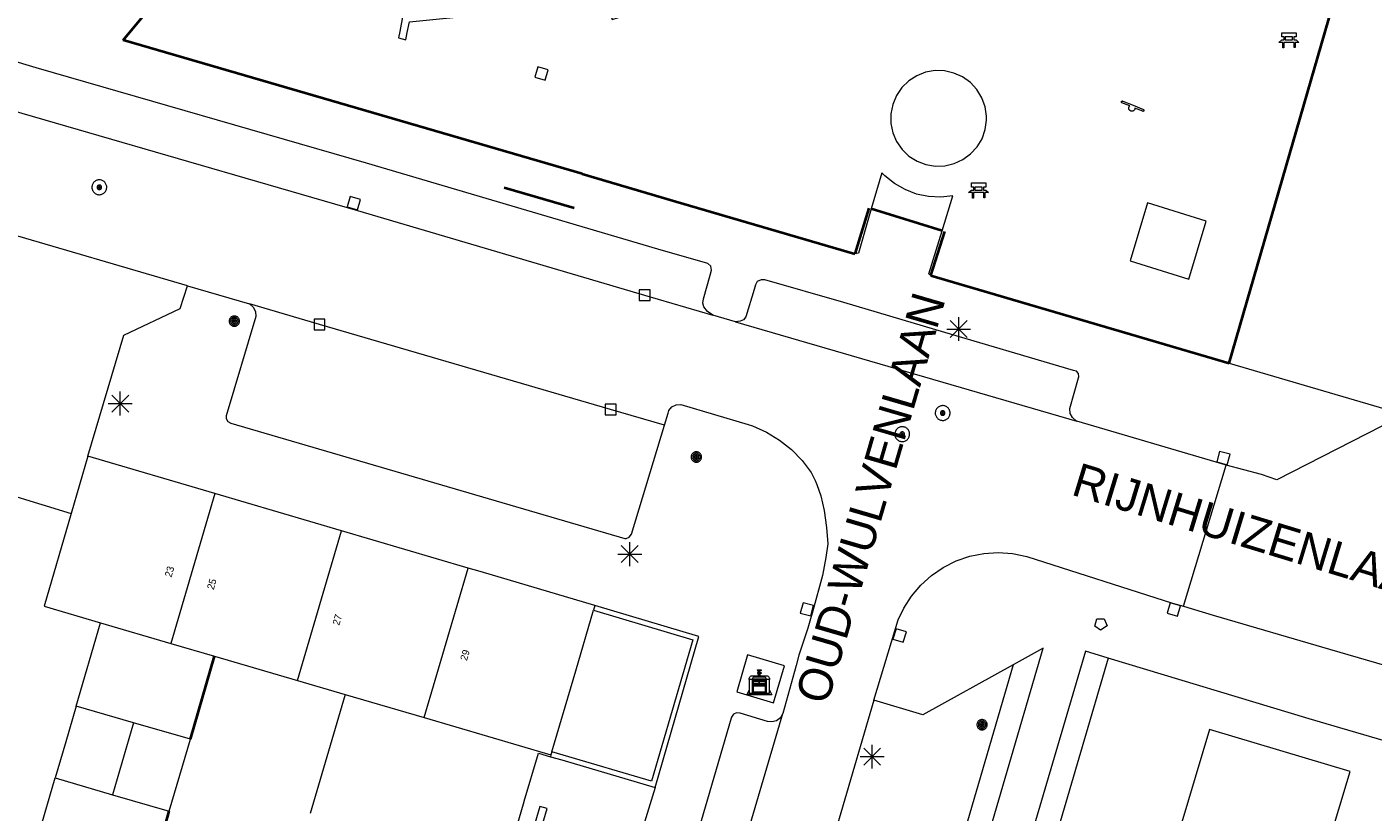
# Model space of a CAD drawing. Header units: metres. Extents: x 135779 to 137489, y 452643 to 455118.
# Tile 188 of 256: x 136831 to 136888, y 453329 to 453362. Entities that reach past the tile are written whole.
import ezdxf
from ezdxf.enums import TextEntityAlignment as Align

# ---------------------------------------------------------------- set-up
doc = ezdxf.new("R2010")
doc.units = ezdxf.units.M
doc.linetypes.add('DGN_Style_4', pattern=[89.853097, 44.898487, -22.449243, 0.056123, -22.449243])
for name, color, linetype, lineweight in [('KTop_BAK_Afval apart plaats', 96, 'Continuous', 13), ('KTop_BTD_Groenvoorziening', 62, 'Continuous', 13), ('KTop_NAR_Huisnummer (t)', 7, 'Continuous', 13), ('KTop_ORL_Weg_Straatnaam (t)', 7, 'Continuous', 13), ('KTop_OTD_Onverhard', 15, 'Continuous', 13), ('KTop_OTD_Onverhard_zand', 15, 'Continuous', 13), ('KTop_OTD_Open verharding', 15, 'Continuous', 13), ('KTop_PAL_Lichtmast', 40, 'Continuous', 13), ('KTop_PND_Grondvlaksituatie van BAG-pand [tachy]', 1, 'Continuous', 13), ('KTop_PND_Pandscheiding', 40, 'Continuous', 13), ('KTop_PUT_Brandkraan of -put', 1, 'Continuous', 13), ('KTop_PUT_Inspectie- of rioolput', 15, 'Continuous', 13), ('KTop_PUT_Kolk', 15, 'Continuous', 13), ('KTop_SHD_Hek (l)', 15, 'DGN_Style_4', 40), ('KTop_SHD_Muur', 15, 'Continuous', 13), ('KTop_STM_Bank', 40, 'Continuous', 13), ('KTop_STM_Speelvoorziening', 40, 'Continuous', 13), ('KTop_VGO_Boom', 92, 'Continuous', 13), ('KTop_WGD_Rijbaan_Lokale weg', 251, 'Continuous', 13), ('KTop_WGD_Rijbaan_Lokale weg_verkeersdrempel', 40, 'Continuous', 13), ('KTop_WGD_Voetpad', 251, 'Continuous', 13)]:
    doc.layers.add(name, color=color, linetype=linetype, lineweight=lineweight)
doc.styles.add('Style-ROVU', font='ROVU.shx')

# ---------------------------------------------------------------- blocks, each defined once
blk = doc.blocks.new('BAK_Afval_apart_plaats')
at = {"layer": 'KTop_BAK_Afval apart plaats'}
for p, q in [((-0.43, 0.141), (-0.425, 0.168)), ((-0.43, 0.118), (-0.43, 0.141)), ((-0.29, 0.118), (-0.43, 0.118)), ((-0.43, 0.118), (-0.43, -0.457)), ((-0.29, 0.118), (-0.43, 0.118)), ((-0.425, 0.168), (-0.416, 0.193)), ((-0.416, 0.193), (-0.403, 0.215)), ((-0.403, 0.215), (-0.384, 0.24)), ((-0.384, 0.24), (-0.364, 0.258)), ((-0.364, 0.258), (-0.342, 0.272)), ((-0.342, 0.272), (0, 0.272)), ((-0.282, 0.167), (-0.29, 0.146)), ((-0.282, 0.167), (-0.29, 0.146)), ((-0.29, 0.146), (-0.29, 0.118)), ((-0.29, 0.146), (-0.29, 0.118)), ((-0.29, -0.429), (-0.29, 0.118)), ((-0.29, 0.118), (-0.29, -0.429)), ((-0.273, 0.186), (-0.282, 0.167)), ((-0.273, 0.186), (-0.282, 0.167)), ((-0.248, 0.217), (-0.273, 0.186)), ((-0.248, 0.217), (-0.273, 0.186)), ((0.248, 0.217), (-0.248, 0.217)), ((0.248, 0.217), (-0.248, 0.217)), ((-0.242, 0.081), (-0.242, 0.153)), ((-0.242, 0.153), (0.242, 0.153)), ((0.242, 0.081), (-0.242, 0.081)), ((-0.242, 0.034), (-0.242, 0.081)), ((-0.242, 0.081), (0.242, 0.081)), ((-0.242, -0.059), (-0.242, 0.034)), ((-0.242, 0.034), (0.242, 0.034)), ((0.242, 0.034), (-0.242, 0.034)), ((-0.073, 0.513), (-0.072, 0.515)), ((-0.073, 0.513), (-0.073, 0.49)), ((-0.072, 0.511), (-0.073, 0.513)), ((-0.072, 0.511), (-0.073, 0.513)), ((-0.073, 0.49), (-0.072, 0.488)), ((-0.073, 0.399), (-0.073, 0.376)), ((-0.072, 0.397), (-0.073, 0.399)), ((-0.073, 0.376), (-0.072, 0.374)), ((-0.072, 0.515), (-0.071, 0.516)), ((-0.07, 0.51), (-0.072, 0.511)), ((-0.07, 0.51), (-0.072, 0.511)), ((-0.072, 0.488), (-0.07, 0.486)), ((-0.07, 0.396), (-0.072, 0.397)), ((-0.072, 0.374), (-0.07, 0.373)), ((-0.071, 0.516), (-0.07, 0.517)), ((-0.07, 0.517), (-0.067, 0.519)), ((-0.069, 0.509), (-0.07, 0.51)), ((-0.069, 0.509), (-0.07, 0.51)), ((-0.07, 0.486), (-0.069, 0.485)), ((-0.069, 0.395), (-0.07, 0.396)), ((-0.07, 0.373), (-0.069, 0.371)), ((-0.066, 0.507), (-0.069, 0.509)), ((-0.066, 0.507), (-0.069, 0.509)), ((-0.069, 0.485), (-0.066, 0.484)), ((-0.066, 0.394), (-0.069, 0.395)), ((-0.069, 0.371), (-0.066, 0.37)), ((-0.067, 0.519), (-0.065, 0.52)), ((-0.063, 0.506), (-0.066, 0.507)), ((-0.063, 0.506), (-0.066, 0.507)), ((-0.066, 0.484), (-0.063, 0.483)), ((-0.063, 0.392), (-0.066, 0.394)), ((-0.066, 0.37), (-0.063, 0.369)), ((-0.065, 0.52), (-0.061, 0.521)), ((-0.059, 0.505), (-0.063, 0.506)), ((-0.059, 0.505), (-0.063, 0.506)), ((-0.063, 0.483), (-0.059, 0.482)), ((-0.059, 0.391), (-0.063, 0.392)), ((-0.063, 0.369), (-0.059, 0.368)), ((-0.061, 0.521), (-0.055, 0.523)), ((-0.054, 0.504), (-0.059, 0.505)), ((-0.054, 0.504), (-0.059, 0.505)), ((-0.059, 0.482), (-0.054, 0.481)), ((-0.054, 0.39), (-0.059, 0.391)), ((-0.059, 0.368), (-0.054, 0.367)), ((-0.055, 0.523), (-0.049, 0.524)), ((-0.048, 0.503), (-0.054, 0.504)), ((-0.048, 0.503), (-0.054, 0.504)), ((-0.054, 0.481), (-0.048, 0.48)), ((-0.048, 0.389), (-0.054, 0.39)), ((-0.054, 0.367), (-0.048, 0.366)), ((-0.049, 0.524), (-0.043, 0.525)), ((-0.043, 0.502), (-0.048, 0.503)), ((-0.043, 0.502), (-0.048, 0.503)), ((-0.048, 0.48), (-0.043, 0.479)), ((-0.043, 0.388), (-0.048, 0.389)), ((-0.048, 0.366), (-0.043, 0.365)), ((-0.043, 0.525), (-0.035, 0.526)), ((-0.036, 0.501), (-0.043, 0.502)), ((-0.036, 0.501), (-0.043, 0.502)), ((-0.043, 0.479), (-0.036, 0.478)), ((-0.036, 0.388), (-0.043, 0.388)), ((-0.043, 0.365), (-0.036, 0.364)), ((-0.03, 0.501), (-0.036, 0.501)), ((-0.03, 0.501), (-0.036, 0.501)), ((-0.036, 0.478), (-0.03, 0.478)), ((-0.03, 0.387), (-0.036, 0.388)), ((-0.036, 0.364), (-0.03, 0.364)), ((-0.035, 0.526), (-0.029, 0.527)), ((-0.021, 0.5), (-0.03, 0.501)), ((-0.021, 0.5), (-0.03, 0.501)), ((-0.03, 0.478), (-0.028, 0.478)), ((-0.021, 0.387), (-0.03, 0.387)), ((-0.03, 0.364), (-0.028, 0.364)), ((-0.029, 0.527), (-0.023, 0.527)), ((-0.028, 0.478), (-0.021, 0.477)), ((-0.028, 0.468), (-0.028, 0.478)), ((-0.028, 0.478), (-0.021, 0.477)), ((-0.028, 0.4), (-0.028, 0.468)), ((-0.028, 0.468), (-0.021, 0.468)), ((-0.021, 0.468), (-0.028, 0.468)), ((-0.021, 0.4), (-0.028, 0.4)), ((-0.028, 0.364), (-0.021, 0.363)), ((-0.028, 0.355), (-0.028, 0.364)), ((-0.028, 0.364), (-0.021, 0.363)), ((-0.028, 0.272), (-0.028, 0.355)), ((-0.028, 0.355), (-0.021, 0.354)), ((-0.021, 0.354), (-0.028, 0.355)), ((0.028, 0.272), (-0.028, 0.272)), ((-0.023, 0.527), (-0.013, 0.528)), ((-0.014, 0.5), (-0.021, 0.5)), ((-0.014, 0.5), (-0.021, 0.5)), ((-0.021, 0.477), (-0.014, 0.477)), ((-0.021, 0.477), (-0.014, 0.477)), ((-0.021, 0.468), (-0.014, 0.468)), ((-0.014, 0.468), (-0.021, 0.468)), ((-0.014, 0.399), (-0.021, 0.4)), ((-0.014, 0.386), (-0.021, 0.387)), ((-0.021, 0.363), (-0.014, 0.363)), ((-0.021, 0.363), (-0.014, 0.363)), ((-0.021, 0.354), (-0.014, 0.354)), ((-0.014, 0.354), (-0.021, 0.354)), ((0, 0.5), (-0.014, 0.5)), ((0, 0.5), (-0.014, 0.5)), ((-0.014, 0.477), (0, 0.477)), ((-0.014, 0.477), (0, 0.477)), ((-0.014, 0.468), (0, 0.468)), ((0, 0.468), (-0.014, 0.468)), ((0, 0.399), (-0.014, 0.399)), ((0, 0.386), (-0.014, 0.386)), ((-0.014, 0.363), (0, 0.363)), ((-0.014, 0.363), (0, 0.363)), ((-0.014, 0.354), (0, 0.354)), ((0, 0.354), (-0.014, 0.354)), ((-0.013, 0.528), (-0.005, 0.528)), ((-0.005, 0.528), (0, 0.528)), ((0, 0.528), (0.005, 0.528)), ((0, 0.5), (0, 0.477)), ((0, 0.477), (0, 0.5)), ((0, 0.477), (0, 0.5)), ((0, 0.5), (0.014, 0.5)), ((0.014, 0.5), (0, 0.5)), ((0.014, 0.477), (0, 0.477)), ((0, 0.477), (0.014, 0.477)), ((0.014, 0.468), (0, 0.468)), ((0, 0.468), (0, 0.399)), ((0, 0.468), (0, 0.399)), ((0.014, 0.468), (0, 0.468)), ((0, 0.399), (0.014, 0.399)), ((0, 0.363), (0, 0.386)), ((0, 0.363), (0, 0.386)), ((0, 0.386), (0.014, 0.386)), ((0.014, 0.363), (0, 0.363)), ((0, 0.363), (0.014, 0.363)), ((0, 0.354), (0.014, 0.354)), ((0, 0.272), (0, 0.354)), ((0, 0.354), (0, 0.272)), ((0.014, 0.354), (0, 0.354)), ((0, 0.272), (0.342, 0.272)), ((0.028, 0.272), (0, 0.272)), ((0, 0.272), (0.028, 0.272)), ((0.005, 0.528), (0.013, 0.528)), ((0.013, 0.528), (0.023, 0.527)), ((0.014, 0.5), (0.021, 0.5)), ((0.021, 0.5), (0.014, 0.5)), ((0.021, 0.477), (0.014, 0.477)), ((0.014, 0.477), (0.021, 0.477)), ((0.021, 0.468), (0.014, 0.468)), ((0.021, 0.468), (0.014, 0.468)), ((0.014, 0.399), (0.021, 0.4)), ((0.014, 0.386), (0.021, 0.387)), ((0.021, 0.363), (0.014, 0.363)), ((0.014, 0.363), (0.021, 0.363)), ((0.014, 0.354), (0.021, 0.354)), ((0.021, 0.354), (0.014, 0.354)), ((0.021, 0.5), (0.03, 0.501)), ((0.03, 0.501), (0.021, 0.5)), ((0.028, 0.478), (0.021, 0.477)), ((0.021, 0.477), (0.028, 0.478)), ((0.021, 0.468), (0.028, 0.468)), ((0.028, 0.468), (0.021, 0.468)), ((0.028, 0.468), (0.021, 0.468)), ((0.021, 0.4), (0.028, 0.4)), ((0.021, 0.387), (0.03, 0.387)), ((0.028, 0.364), (0.021, 0.363)), ((0.021, 0.363), (0.028, 0.364)), ((0.021, 0.354), (0.028, 0.355)), ((0.028, 0.355), (0.021, 0.354)), ((0.023, 0.527), (0.029, 0.527)), ((0.03, 0.478), (0.028, 0.478)), ((0.028, 0.478), (0.028, 0.468)), ((0.028, 0.4), (0.028, 0.468)), ((0.03, 0.364), (0.028, 0.364)), ((0.028, 0.364), (0.028, 0.355)), ((0.028, 0.355), (0.028, 0.272)), ((0.029, 0.527), (0.035, 0.526)), ((0.03, 0.501), (0.036, 0.501)), ((0.036, 0.501), (0.03, 0.501)), ((0.036, 0.478), (0.03, 0.478)), ((0.03, 0.387), (0.036, 0.388)), ((0.036, 0.364), (0.03, 0.364)), ((0.035, 0.526), (0.043, 0.525)), ((0.036, 0.501), (0.043, 0.502)), ((0.043, 0.502), (0.036, 0.501)), ((0.043, 0.479), (0.036, 0.478)), ((0.036, 0.388), (0.043, 0.388)), ((0.043, 0.365), (0.036, 0.364)), ((0.043, 0.525), (0.049, 0.524)), ((0.043, 0.502), (0.048, 0.503)), ((0.048, 0.503), (0.043, 0.502)), ((0.048, 0.48), (0.043, 0.479)), ((0.043, 0.388), (0.048, 0.389)), ((0.048, 0.366), (0.043, 0.365)), ((0.048, 0.503), (0.054, 0.504)), ((0.054, 0.504), (0.048, 0.503)), ((0.054, 0.481), (0.048, 0.48)), ((0.048, 0.389), (0.054, 0.39)), ((0.054, 0.367), (0.048, 0.366)), ((0.049, 0.524), (0.055, 0.523)), ((0.054, 0.504), (0.059, 0.505)), ((0.059, 0.505), (0.054, 0.504)), ((0.059, 0.482), (0.054, 0.481)), ((0.054, 0.39), (0.059, 0.391)), ((0.059, 0.368), (0.054, 0.367)), ((0.055, 0.523), (0.061, 0.521)), ((0.059, 0.505), (0.063, 0.506)), ((0.063, 0.506), (0.059, 0.505)), ((0.063, 0.483), (0.059, 0.482)), ((0.059, 0.391), (0.063, 0.392)), ((0.063, 0.369), (0.059, 0.368)), ((0.061, 0.521), (0.065, 0.52)), ((0.063, 0.506), (0.066, 0.507)), ((0.066, 0.507), (0.063, 0.506)), ((0.066, 0.484), (0.063, 0.483)), ((0.063, 0.392), (0.066, 0.394)), ((0.066, 0.37), (0.063, 0.369)), ((0.065, 0.52), (0.067, 0.519)), ((0.066, 0.507), (0.069, 0.509)), ((0.069, 0.509), (0.066, 0.507)), ((0.069, 0.485), (0.066, 0.484)), ((0.066, 0.394), (0.069, 0.395)), ((0.069, 0.371), (0.066, 0.37)), ((0.067, 0.519), (0.07, 0.517)), ((0.069, 0.509), (0.07, 0.51)), ((0.07, 0.51), (0.069, 0.509)), ((0.07, 0.486), (0.069, 0.485)), ((0.069, 0.395), (0.07, 0.396)), ((0.07, 0.373), (0.069, 0.371)), ((0.07, 0.517), (0.071, 0.516)), ((0.07, 0.51), (0.072, 0.511)), ((0.072, 0.511), (0.07, 0.51)), ((0.072, 0.488), (0.07, 0.486)), ((0.07, 0.396), (0.072, 0.397)), ((0.072, 0.374), (0.07, 0.373)), ((0.071, 0.516), (0.072, 0.515)), ((0.072, 0.515), (0.073, 0.513)), ((0.072, 0.511), (0.073, 0.513)), ((0.073, 0.513), (0.072, 0.511)), ((0.073, 0.49), (0.072, 0.488)), ((0.072, 0.397), (0.073, 0.399)), ((0.073, 0.376), (0.072, 0.374)), ((0.073, 0.513), (0.073, 0.49)), ((0.073, 0.399), (0.073, 0.376)), ((0.242, 0.153), (0.242, 0.081)), ((0.242, 0.081), (0.242, 0.034)), ((0.242, 0.034), (0.242, -0.059)), ((0.273, 0.186), (0.248, 0.217)), ((0.273, 0.186), (0.248, 0.217)), ((0.282, 0.167), (0.273, 0.186)), ((0.282, 0.167), (0.273, 0.186)), ((0.29, 0.146), (0.282, 0.167)), ((0.29, 0.146), (0.282, 0.167)), ((0.29, 0.118), (0.29, 0.146)), ((0.29, 0.118), (0.29, 0.146)), ((0.43, 0.118), (0.29, 0.118)), ((0.29, 0.118), (0.29, -0.429)), ((0.43, 0.118), (0.29, 0.118)), ((0.29, -0.429), (0.29, 0.118)), ((0.342, 0.272), (0.364, 0.258)), ((0.364, 0.258), (0.384, 0.24)), ((0.384, 0.24), (0.403, 0.215)), ((0.403, 0.215), (0.416, 0.193)), ((0.416, 0.193), (0.425, 0.168)), ((0.425, 0.168), (0.43, 0.141)), ((0.43, 0.141), (0.43, 0.118)), ((0.43, -0.457), (0.43, 0.118)), ((-0.528, -0.528), (-0.43, -0.332)), ((0.528, -0.528), (-0.528, -0.528)), ((-0.43, -0.332), (-0.43, -0.457)), ((-0.43, -0.457), (0.43, -0.457)), ((-0.43, -0.457), (0.43, -0.457)), ((0.29, -0.429), (-0.29, -0.429)), ((-0.29, -0.429), (0.29, -0.429)), ((0.242, -0.059), (-0.242, -0.059)), ((-0.242, -0.059), (-0.242, -0.092)), ((0.242, -0.059), (-0.242, -0.059)), ((-0.242, -0.092), (0.242, -0.092)), ((-0.242, -0.11), (-0.242, -0.092)), ((-0.242, -0.092), (0.242, -0.092)), ((0.242, -0.11), (-0.242, -0.11)), ((0.242, -0.11), (-0.242, -0.11)), ((-0.242, -0.147), (0.242, -0.147)), ((-0.242, -0.41), (-0.242, -0.147)), ((0.242, -0.41), (-0.242, -0.41)), ((0.242, -0.11), (0.242, -0.059)), ((0.242, -0.092), (0.242, -0.11)), ((0.242, -0.092), (0.242, -0.11)), ((0.242, -0.147), (0.242, -0.41)), ((0.43, -0.457), (0.43, -0.332)), ((0.43, -0.332), (0.528, -0.528))]:
    blk.add_line(p, q, dxfattribs=at)
at = {"layer": 'KTop_BAK_Afval apart plaats', "flags": 128}
blk.add_lwpolyline([(0.029, 0.413), (0.035, 0.412), (0.043, 0.411), (0.049, 0.41), (0.055, 0.409), (0.061, 0.407), (0.065, 0.406), (0.067, 0.405), (0.07, 0.403), (0.071, 0.402), (0.072, 0.401), (0.073, 0.399), (0.072, 0.397), (0.07, 0.396), (0.069, 0.395), (0.066, 0.394), (0.063, 0.392), (0.059, 0.391), (0.054, 0.39), (0.048, 0.389), (0.043, 0.388), (0.036, 0.388), (0.03, 0.387), (0.021, 0.387), (0.014, 0.386), (0, 0.386), (-0.014, 0.386), (-0.021, 0.387), (-0.03, 0.387), (-0.036, 0.388), (-0.043, 0.388), (-0.048, 0.389), (-0.054, 0.39), (-0.059, 0.391), (-0.063, 0.392), (-0.066, 0.394), (-0.069, 0.395), (-0.07, 0.396), (-0.072, 0.397), (-0.073, 0.399), (-0.072, 0.401), (-0.071, 0.402), (-0.07, 0.403), (-0.067, 0.405), (-0.065, 0.406), (-0.061, 0.407), (-0.055, 0.409), (-0.049, 0.41), (-0.043, 0.411), (-0.035, 0.412), (-0.029, 0.413), (-0.028, 0.413), (-0.028, 0.4), (-0.021, 0.4), (-0.014, 0.399), (0, 0.399), (0.014, 0.399), (0.021, 0.4), (0.028, 0.4), (0.028, 0.413), (0.029, 0.413), (0.028, 0.413)], dxfattribs=at)
at = {"layer": 'KTop_BAK_Afval apart plaats'}
for p in [(0, 0), (-0.43, -0.457)]:
    blk.add_point(p, dxfattribs=at)
blk = doc.blocks.new('PAL_Lichtmast')
at = {"layer": 'KTop_PAL_Lichtmast'}
for p, q in [((-0.354, -0.354), (0.354, 0.354)), ((0.354, -0.354), (-0.354, 0.354)), ((0, -0.5), (0, 0.5)), ((-0.5, 0), (0.5, 0))]:
    blk.add_line(p, q, dxfattribs=at)
blk = doc.blocks.new('PUT_Kolk')
at = {"layer": 'KTop_PUT_Kolk', "flags": 128}
blk.add_lwpolyline([(0.225, -0.225), (0.225, 0.225), (-0.225, 0.225), (-0.225, -0.225), (0.225, -0.225)], dxfattribs=at)
blk = doc.blocks.new('PUT_Brandkraan_of_-put')
at = {"layer": 'KTop_PUT_Brandkraan of -put'}
for p, q in [((-0.25, 0.034), (0, 0.25)), ((-0.158, -0.25), (-0.25, 0.034)), ((0, 0.25), (0.25, 0.033)), ((0.25, 0.033), (0.158, -0.25)), ((0.158, -0.25), (-0.158, -0.25))]:
    blk.add_line(p, q, dxfattribs=at)
blk = doc.blocks.new('PUT_Inspectie-_of_rioolput')
at = {"layer": 'KTop_PUT_Inspectie- of rioolput', "flags": 128}
for points in [[(0.31, 0), (0.308, 0.032), (0.303, 0.064), (0.294, 0.095), (0.283, 0.126), (0.268, 0.155), (0.25, 0.182), (0.23, 0.207), (0.207, 0.23), (0.182, 0.25), (0.154, 0.268), (0.126, 0.283), (0.095, 0.294), (0.064, 0.303), (0.032, 0.308), (0, 0.309), (-0.032, 0.308), (-0.064, 0.303), (-0.096, 0.294), (-0.126, 0.283), (-0.155, 0.268), (-0.182, 0.25), (-0.207, 0.23), (-0.23, 0.207), (-0.25, 0.182), (-0.268, 0.154), (-0.283, 0.126), (-0.294, 0.095), (-0.303, 0.064), (-0.308, 0.032), (-0.309, 0), (-0.308, -0.032), (-0.303, -0.064), (-0.294, -0.096), (-0.283, -0.126), (-0.268, -0.155), (-0.25, -0.182), (-0.23, -0.207), (-0.207, -0.23), (-0.182, -0.25), (-0.155, -0.268), (-0.126, -0.283), (-0.096, -0.294), (-0.064, -0.303), (-0.032, -0.308), (0, -0.309), (0.032, -0.308), (0.064, -0.303), (0.095, -0.294), (0.126, -0.283), (0.155, -0.268), (0.182, -0.25), (0.207, -0.23), (0.23, -0.207), (0.25, -0.182), (0.268, -0.155), (0.283, -0.126), (0.294, -0.096), (0.303, -0.064), (0.308, -0.032), (0.31, 0)], [(0.095, 0), (0.094, 0.009), (0.092, 0.019), (0.09, 0.029), (0.086, 0.038), (0.082, 0.047), (0.076, 0.055), (0.07, 0.063), (0.063, 0.07), (0.055, 0.076), (0.047, 0.082), (0.038, 0.086), (0.029, 0.09), (0.019, 0.092), (0.009, 0.094), (0, 0.094), (-0.01, 0.094), (-0.02, 0.092), (-0.029, 0.09), (-0.039, 0.086), (-0.048, 0.082), (-0.056, 0.076), (-0.064, 0.07), (-0.071, 0.063), (-0.077, 0.055), (-0.082, 0.047), (-0.087, 0.038), (-0.09, 0.029), (-0.093, 0.019), (-0.094, 0.009), (-0.095, 0), (-0.094, -0.01), (-0.093, -0.02), (-0.09, -0.029), (-0.087, -0.039), (-0.082, -0.048), (-0.077, -0.056), (-0.071, -0.064), (-0.064, -0.071), (-0.056, -0.077), (-0.047, -0.082), (-0.039, -0.087), (-0.029, -0.09), (-0.02, -0.093), (-0.01, -0.094), (0, -0.095), (0.009, -0.094), (0.019, -0.093), (0.029, -0.09), (0.038, -0.087), (0.047, -0.082), (0.055, -0.077), (0.063, -0.071), (0.07, -0.064), (0.076, -0.056), (0.082, -0.047), (0.086, -0.039), (0.09, -0.029), (0.092, -0.02), (0.094, -0.01), (0.095, 0)], [(0.035, 0), (0.034, 0.003), (0.034, 0.007), (0.033, 0.01), (0.031, 0.014), (0.03, 0.017), (0.028, 0.02), (0.026, 0.023), (0.023, 0.026), (0.02, 0.028), (0.017, 0.03), (0.014, 0.031), (0.01, 0.033), (0.007, 0.034), (0.003, 0.034), (0, 0.034), (-0.004, 0.034), (-0.007, 0.034), (-0.011, 0.033), (-0.014, 0.031), (-0.018, 0.03), (-0.021, 0.028), (-0.023, 0.026), (-0.026, 0.023), (-0.028, 0.02), (-0.03, 0.017), (-0.032, 0.014), (-0.033, 0.01), (-0.034, 0.007), (-0.035, 0.003), (-0.035, 0), (-0.035, -0.004), (-0.034, -0.007), (-0.033, -0.011), (-0.032, -0.014), (-0.03, -0.018), (-0.028, -0.021), (-0.026, -0.023), (-0.023, -0.026), (-0.021, -0.028), (-0.017, -0.03), (-0.014, -0.032), (-0.011, -0.033), (-0.007, -0.034), (-0.004, -0.035), (0, -0.035), (0.003, -0.035), (0.007, -0.034), (0.01, -0.033), (0.014, -0.032), (0.017, -0.03), (0.02, -0.028), (0.023, -0.026), (0.026, -0.023), (0.028, -0.021), (0.03, -0.017), (0.031, -0.014), (0.033, -0.011), (0.034, -0.007), (0.034, -0.004), (0.035, 0)], [(0.01, 0.02), (0.007, 0.02), (0.005, 0.021), (0.003, 0.022), (0.001, 0.022), (-0.001, 0.022), (-0.004, 0.022), (-0.006, 0.021), (-0.008, 0.02), (-0.01, 0.019), (-0.012, 0.018), (-0.014, 0.017), (-0.016, 0.015), (-0.017, 0.013), (-0.019, 0.012), (-0.02, 0.009), (-0.021, 0.007), (-0.022, 0.005), (-0.022, 0.003), (-0.022, 0.001), (-0.022, -0.001), (-0.022, -0.004), (-0.022, -0.006), (-0.021, -0.008), (-0.02, -0.01), (-0.019, -0.012), (-0.017, -0.014), (-0.016, -0.016), (-0.014, -0.017), (-0.012, -0.019), (-0.01, -0.02), (-0.008, -0.021), (-0.006, -0.022), (-0.003, -0.022), (-0.001, -0.022), (0.001, -0.022), (0.003, -0.022), (0.005, -0.022), (0.008, -0.021), (0.01, -0.02), (0.012, -0.019), (0.014, -0.017), (0.015, -0.016), (0.017, -0.014), (0.018, -0.012), (0.02, -0.01), (0.02, -0.008), (0.021, -0.006), (0.022, -0.003), (0.022, -0.001), (0.022, 0.001), (0.022, 0.003), (0.021, 0.005), (0.02, 0.008), (0.019, 0.01), (0.018, 0.012), (0.017, 0.014), (0.015, 0.015), (0.013, 0.017), (0.012, 0.018), (0.01, 0.02)]]:
    blk.add_lwpolyline(points, dxfattribs=at)
blk = doc.blocks.new('STM_Speelvoorziening')
at = {"layer": 'KTop_STM_Speelvoorziening'}
for p, q in [((-0.456, 0.218), (-0.455, 0.222)), ((-0.456, 0.214), (-0.456, 0.218)), ((-0.456, 0.21), (-0.456, 0.214)), ((-0.455, 0.206), (-0.456, 0.21)), ((-0.455, 0.222), (-0.454, 0.226)), ((-0.454, 0.202), (-0.455, 0.206)), ((-0.454, 0.226), (-0.453, 0.23)), ((-0.453, 0.198), (-0.454, 0.202)), ((-0.453, 0.23), (-0.451, 0.234)), ((-0.451, 0.194), (-0.453, 0.198)), ((-0.451, 0.234), (-0.449, 0.237)), ((-0.449, 0.19), (-0.451, 0.194)), ((-0.449, 0.237), (-0.446, 0.24)), ((-0.446, 0.187), (-0.449, 0.19)), ((-0.446, 0.24), (-0.443, 0.243)), ((-0.443, 0.184), (-0.446, 0.187)), ((-0.443, 0.243), (-0.44, 0.246)), ((-0.44, 0.182), (-0.443, 0.184)), ((-0.44, 0.246), (-0.436, 0.248)), ((-0.436, 0.179), (-0.44, 0.182)), ((-0.436, 0.248), (-0.433, 0.25)), ((-0.433, 0.178), (-0.436, 0.179)), ((-0.433, 0.25), (-0.429, 0.251)), ((-0.109, 0.044), (-0.433, 0.178)), ((-0.429, 0.251), (-0.425, 0.253)), ((-0.425, 0.253), (-0.421, 0.253)), ((-0.421, 0.253), (-0.417, 0.253)), ((-0.417, 0.253), (-0.412, 0.253)), ((-0.412, 0.253), (-0.408, 0.253)), ((-0.408, 0.253), (-0.404, 0.251)), ((-0.404, 0.251), (-0.402, 0.251)), ((-0.402, 0.251), (0.031, 0.072)), ((-0.14, -0.007), (-0.135, 0.006)), ((-0.135, 0.006), (-0.129, 0.018)), ((-0.129, 0.018), (-0.122, 0.029)), ((-0.122, 0.029), (-0.114, 0.04)), ((-0.114, 0.04), (-0.109, 0.044)), ((0.031, 0.072), (0.464, -0.106)), ((-0.146, -0.033), (-0.144, -0.02)), ((-0.146, -0.047), (-0.146, -0.033)), ((-0.146, -0.06), (-0.146, -0.047)), ((-0.144, -0.073), (-0.146, -0.06)), ((-0.144, -0.02), (-0.14, -0.007)), ((-0.14, -0.086), (-0.144, -0.073)), ((-0.135, -0.099), (-0.14, -0.086)), ((-0.129, -0.111), (-0.135, -0.099)), ((-0.122, -0.122), (-0.129, -0.111)), ((-0.114, -0.133), (-0.122, -0.122)), ((-0.104, -0.143), (-0.114, -0.133)), ((-0.093, -0.151), (-0.104, -0.143)), ((-0.082, -0.158), (-0.093, -0.151)), ((-0.07, -0.164), (-0.082, -0.158)), ((-0.057, -0.169), (-0.07, -0.164)), ((-0.044, -0.172), (-0.057, -0.169)), ((-0.031, -0.174), (-0.044, -0.172)), ((-0.017, -0.175), (-0.031, -0.174)), ((-0.004, -0.174), (-0.017, -0.175)), ((0.009, -0.172), (-0.004, -0.174)), ((0.022, -0.169), (0.009, -0.172)), ((0.035, -0.164), (0.022, -0.169)), ((0.047, -0.158), (0.035, -0.164)), ((0.058, -0.151), (0.047, -0.158)), ((0.069, -0.143), (0.058, -0.151)), ((0.078, -0.133), (0.069, -0.143)), ((0.086, -0.122), (0.078, -0.133)), ((0.094, -0.111), (0.086, -0.122)), ((0.1, -0.099), (0.094, -0.111)), ((0.105, -0.086), (0.1, -0.099)), ((0.108, -0.073), (0.105, -0.086)), ((0.11, -0.06), (0.108, -0.073)), ((0.112, -0.046), (0.11, -0.06)), ((0.434, -0.179), (0.112, -0.046)), ((0.439, -0.18), (0.434, -0.179)), ((0.443, -0.181), (0.439, -0.18)), ((0.447, -0.181), (0.443, -0.181)), ((0.451, -0.181), (0.447, -0.181)), ((0.455, -0.18), (0.451, -0.181)), ((0.459, -0.179), (0.455, -0.18)), ((0.463, -0.178), (0.459, -0.179)), ((0.467, -0.176), (0.463, -0.178)), ((0.464, -0.106), (0.467, -0.107)), ((0.467, -0.107), (0.47, -0.11)), ((0.47, -0.174), (0.467, -0.176)), ((0.47, -0.11), (0.474, -0.112)), ((0.474, -0.171), (0.47, -0.174)), ((0.474, -0.112), (0.477, -0.115)), ((0.477, -0.168), (0.474, -0.171)), ((0.477, -0.115), (0.479, -0.118)), ((0.479, -0.165), (0.477, -0.168)), ((0.479, -0.118), (0.481, -0.122)), ((0.481, -0.161), (0.479, -0.165)), ((0.481, -0.122), (0.483, -0.125)), ((0.483, -0.158), (0.481, -0.161)), ((0.483, -0.125), (0.485, -0.129)), ((0.485, -0.154), (0.483, -0.158)), ((0.485, -0.129), (0.486, -0.133)), ((0.486, -0.15), (0.485, -0.154)), ((0.486, -0.133), (0.486, -0.138)), ((0.486, -0.138), (0.487, -0.142)), ((0.487, -0.142), (0.486, -0.146)), ((0.486, -0.146), (0.486, -0.15))]:
    blk.add_line(p, q, dxfattribs=at)
blk = doc.blocks.new('STM_Bank')
at = {"layer": 'KTop_STM_Bank'}
for p, q in [((-0.416, -0.089), (-0.298, 0.019)), ((-0.298, 0.314), (0.298, 0.314)), ((-0.298, 0.143), (-0.298, 0.314)), ((-0.2, 0.143), (-0.298, 0.143)), ((-0.298, 0.019), (-0.2, 0.019)), ((-0.2, 0.019), (-0.2, 0.143)), ((0.157, 0.143), (-0.154, 0.143)), ((-0.154, 0.143), (-0.154, 0.019)), ((-0.154, 0.019), (0.157, 0.019)), ((0.157, 0.019), (0.157, 0.143)), ((0.298, 0.143), (0.203, 0.143)), ((0.203, 0.143), (0.203, 0.019)), ((0.203, 0.019), (0.298, 0.019)), ((0.298, 0.314), (0.298, 0.143)), ((0.298, 0.019), (0.416, -0.089)), ((-0.259, -0.089), (-0.416, -0.089)), ((-0.259, -0.315), (-0.259, -0.089)), ((-0.213, -0.315), (-0.259, -0.315)), ((0.216, -0.089), (-0.213, -0.089)), ((-0.213, -0.089), (-0.213, -0.315)), ((0.216, -0.305), (0.216, -0.089)), ((0.259, -0.305), (0.216, -0.305)), ((0.416, -0.089), (0.259, -0.089)), ((0.259, -0.089), (0.259, -0.305))]:
    blk.add_line(p, q, dxfattribs=at)
blk = doc.blocks.new('VGO_Boom')
at = {"layer": 'KTop_VGO_Boom', "flags": 128}
for points in [[(0.215, 0), (0.214, 0.022), (0.21, 0.045), (0.204, 0.066), (0.196, 0.087), (0.186, 0.108), (0.174, 0.126), (0.16, 0.144), (0.144, 0.16), (0.126, 0.174), (0.107, 0.186), (0.087, 0.196), (0.066, 0.204), (0.045, 0.21), (0.022, 0.214), (-0.001, 0.215), (-0.023, 0.214), (-0.045, 0.21), (-0.067, 0.204), (-0.088, 0.196), (-0.108, 0.186), (-0.127, 0.174), (-0.144, 0.16), (-0.16, 0.144), (-0.174, 0.126), (-0.187, 0.107), (-0.197, 0.087), (-0.205, 0.066), (-0.211, 0.045), (-0.214, 0.022), (-0.215, -0.001), (-0.214, -0.023), (-0.211, -0.045), (-0.205, -0.067), (-0.197, -0.088), (-0.187, -0.108), (-0.174, -0.127), (-0.16, -0.144), (-0.144, -0.16), (-0.127, -0.174), (-0.108, -0.187), (-0.088, -0.197), (-0.067, -0.205), (-0.045, -0.211), (-0.023, -0.214), (0, -0.215), (0.022, -0.214), (0.045, -0.211), (0.066, -0.205), (0.087, -0.197), (0.108, -0.187), (0.126, -0.174), (0.144, -0.16), (0.16, -0.144), (0.174, -0.127), (0.186, -0.108), (0.196, -0.088), (0.204, -0.067), (0.21, -0.045), (0.214, -0.023), (0.215, -0.001)], [(0.155, 0), (0.154, 0.016), (0.152, 0.032), (0.147, 0.048), (0.142, 0.063), (0.134, 0.078), (0.125, 0.091), (0.115, 0.104), (0.104, 0.115), (0.091, 0.125), (0.077, 0.134), (0.063, 0.142), (0.048, 0.147), (0.032, 0.152), (0.016, 0.154), (-0.001, 0.155), (-0.017, 0.154), (-0.033, 0.152), (-0.048, 0.147), (-0.064, 0.142), (-0.078, 0.134), (-0.092, 0.125), (-0.104, 0.115), (-0.116, 0.104), (-0.126, 0.091), (-0.135, 0.077), (-0.142, 0.063), (-0.148, 0.048), (-0.152, 0.032), (-0.155, 0.016), (-0.155, -0.001), (-0.155, -0.017), (-0.152, -0.033), (-0.148, -0.048), (-0.142, -0.064), (-0.135, -0.078), (-0.126, -0.092), (-0.116, -0.104), (-0.104, -0.116), (-0.092, -0.126), (-0.078, -0.135), (-0.064, -0.142), (-0.048, -0.148), (-0.033, -0.152), (-0.017, -0.155), (0, -0.155), (0.016, -0.155), (0.032, -0.152), (0.048, -0.148), (0.063, -0.142), (0.078, -0.135), (0.091, -0.126), (0.104, -0.116), (0.115, -0.104), (0.125, -0.092), (0.134, -0.078), (0.142, -0.064), (0.147, -0.048), (0.152, -0.033), (0.154, -0.017), (0.155, -0.001)], [(0.095, 0), (0.094, 0.01), (0.093, 0.02), (0.09, 0.029), (0.087, 0.039), (0.082, 0.048), (0.077, 0.056), (0.071, 0.064), (0.064, 0.071), (0.056, 0.077), (0.047, 0.082), (0.039, 0.087), (0.029, 0.09), (0.02, 0.093), (0.01, 0.094), (-0.001, 0.095), (-0.01, 0.094), (-0.02, 0.093), (-0.03, 0.09), (-0.039, 0.087), (-0.048, 0.082), (-0.056, 0.077), (-0.064, 0.071), (-0.071, 0.064), (-0.077, 0.056), (-0.083, 0.047), (-0.087, 0.039), (-0.091, 0.029), (-0.093, 0.02), (-0.095, 0.01), (-0.095, -0.001), (-0.095, -0.01), (-0.093, -0.02), (-0.091, -0.03), (-0.087, -0.039), (-0.083, -0.048), (-0.077, -0.056), (-0.071, -0.064), (-0.064, -0.071), (-0.056, -0.077), (-0.048, -0.083), (-0.039, -0.087), (-0.03, -0.091), (-0.02, -0.093), (-0.01, -0.095), (0, -0.095), (0.01, -0.095), (0.02, -0.093), (0.029, -0.091), (0.039, -0.087), (0.048, -0.083), (0.056, -0.077), (0.064, -0.071), (0.071, -0.064), (0.077, -0.056), (0.082, -0.048), (0.087, -0.039), (0.09, -0.03), (0.093, -0.02), (0.094, -0.01), (0.095, -0.001)], [(0.035, 0), (0.035, 0.004), (0.034, 0.007), (0.033, 0.011), (0.032, 0.014), (0.03, 0.018), (0.028, 0.021), (0.026, 0.023), (0.023, 0.026), (0.021, 0.028), (0.017, 0.03), (0.014, 0.032), (0.011, 0.033), (0.007, 0.034), (0.004, 0.035), (-0.001, 0.035), (-0.004, 0.035), (-0.008, 0.034), (-0.011, 0.033), (-0.015, 0.032), (-0.018, 0.03), (-0.021, 0.028), (-0.024, 0.026), (-0.027, 0.023), (-0.029, 0.021), (-0.031, 0.017), (-0.032, 0.014), (-0.034, 0.011), (-0.035, 0.007), (-0.035, 0.004), (-0.035, -0.001), (-0.035, -0.004), (-0.035, -0.008), (-0.034, -0.011), (-0.032, -0.015), (-0.031, -0.018), (-0.029, -0.021), (-0.027, -0.024), (-0.024, -0.027), (-0.021, -0.029), (-0.018, -0.031), (-0.015, -0.032), (-0.011, -0.034), (-0.008, -0.035), (-0.004, -0.035), (0, -0.035), (0.004, -0.035), (0.007, -0.035), (0.011, -0.034), (0.014, -0.032), (0.018, -0.031), (0.021, -0.029), (0.023, -0.027), (0.026, -0.024), (0.028, -0.021), (0.03, -0.018), (0.032, -0.015), (0.033, -0.011), (0.034, -0.008), (0.035, -0.004), (0.035, 0)]]:
    blk.add_lwpolyline(points, dxfattribs=at)

msp = doc.modelspace()

# ---------------------------------------------------------------- linework, layer by layer
at = {"layer": 'KTop_BTD_Groenvoorziening', "flags": 128}
for points in [[(136882.703, 453389.689), (136889.96, 453376.85), (136886.477, 453364.823), (136881.558, 453347.834)], [(136872.54, 453335.235), (136862.704, 453301.586), (136853.59, 453270.333), (136848.564, 453271.85)], [(136876.507, 453335.515), (136873.514, 453325.31), (136873.507, 453325.288)], [(136878.979, 453326.657), (136884.848, 453324.902), (136886.603, 453330.771), (136880.734, 453332.526), (136878.979, 453326.657)]]:
    msp.add_lwpolyline(points, dxfattribs=at)
at = {"layer": 'KTop_OTD_Onverhard', "flags": 128}
msp.add_lwpolyline([(136877.42, 453352.1), (136879.87, 453351.33), (136880.6, 453353.76), (136878.15, 453354.53), (136877.42, 453352.1)], dxfattribs=at)
at = {"layer": 'KTop_OTD_Onverhard_zand', "flags": 128}
msp.add_lwpolyline([(136870.747, 453359.546), (136870.423, 453359.781), (136870.06, 453359.946), (136869.67, 453360.035), (136869.271, 453360.045), (136868.877, 453359.976), (136868.505, 453359.83), (136868.17, 453359.613), (136867.884, 453359.334), (136867.66, 453359.003), (136867.506, 453358.634), (136867.428, 453358.243), (136867.429, 453357.843), (136867.51, 453357.452), (136867.667, 453357.084), (136867.894, 453356.755), (136868.182, 453356.478), (136868.519, 453356.264), (136868.892, 453356.12), (136869.286, 453356.054), (136869.685, 453356.067), (136870.074, 453356.16), (136870.436, 453356.328), (136870.758, 453356.564), (136871.027, 453356.86), (136871.232, 453357.203), (136871.364, 453357.58), (136871.418, 453357.976), (136871.42, 453358.05), (136871.418, 453358.139), (136871.36, 453358.535), (136871.225, 453358.911), (136871.018, 453359.253), (136870.747, 453359.546)], dxfattribs=at)
at = {"layer": 'KTop_OTD_Open verharding', "flags": 128}
msp.add_lwpolyline([(136869.568, 453353.36), (136870.017, 453354.812), (136869.508, 453354.759), (136868.997, 453354.786), (136868.496, 453354.893), (136868.019, 453355.076), (136867.575, 453355.331), (136867.176, 453355.652), (136867.047, 453355.781), (136866.608, 453354.269)], dxfattribs=at)
at = {"layer": 'KTop_PND_Grondvlaksituatie van BAG-pand [tachy]', "flags": 128}
for points in [[(136838.675, 453365.329), (136838.852, 453365.185), (136839.024, 453365.398), (136839.31, 453365.752), (136841.986, 453364.473), (136842.121, 453364.75), (136847.045, 453362.356), (136846.913, 453361.679), (136846.86, 453361.409), (136847.166, 453361.336), (136847.224, 453361.633), (136847.312, 453362.085), (136850.259, 453362.371), (136850.237, 453362.592), (136855.497, 453363.127), (136855.69, 453362.479), (136855.779, 453362.18), (136856.05, 453362.27), (136855.969, 453362.56), (136855.86, 453362.95), (136858.59, 453364.1), (136858.53, 453364.29), (136861.757, 453365.62)], [(136833.887, 453343.938), (136833.188, 453341.548)], [(136839.182, 453342.382), (136833.887, 453343.938)], [(136844.476, 453340.826), (136839.182, 453342.382)], [(136833.188, 453341.548), (136832.055, 453337.674), (136834.411, 453336.985)], [(136849.771, 453339.269), (136844.476, 453340.826)], [(136855.064, 453337.71), (136850.268, 453339.123), (136849.771, 453339.269)], [(136853.263, 453331.597), (136854.259, 453334.978), (136855.005, 453337.509)], [(136855.064, 453337.71), (136855.005, 453337.509)], [(136834.411, 453336.985), (136837.343, 453336.128)], [(136837.343, 453336.128), (136839.178, 453335.592), (136842.639, 453334.58)], [(136842.639, 453334.58), (136844.637, 453333.996)], [(136833.396, 453333.511), (136832.958, 453332.008), (136832.519, 453330.506)], [(136835.788, 453332.813), (136833.396, 453333.511)], [(136844.637, 453333.996), (136843.171, 453329.026)], [(136834.909, 453329.808), (136837.286, 453329.114), (136838.164, 453332.12), (136835.788, 453332.813)], [(136851.268, 453326.661), (136852.11, 453329.516), (136852.114, 453329.53), (136852.705, 453331.535), (136853.204, 453331.395)], [(136853.228, 453331.478), (136853.204, 453331.395)], [(136853.263, 453331.597), (136853.228, 453331.478)], [(136832.519, 453330.506), (136834.909, 453329.808)], [(136852.764, 453329.318), (136852.556, 453328.601), (136852.857, 453328.514), (136853.07, 453329.232), (136852.764, 453329.318)]]:
    msp.add_lwpolyline(points, dxfattribs=at)
at = {"layer": 'KTop_PND_Pandscheiding', "flags": 128}
for points in [[(136839.182, 453342.382), (136837.343, 453336.128)], [(136842.639, 453334.58), (136844.476, 453340.826)], [(136847.936, 453333.029), (136849.771, 453339.269)], [(136844.637, 453333.996), (136847.936, 453333.029)], [(136847.936, 453333.029), (136853.228, 453331.478)], [(136835.788, 453332.813), (136834.909, 453329.808)]]:
    msp.add_lwpolyline(points, dxfattribs=at)
at = {"layer": 'KTop_SHD_Hek (l)', "flags": 128}
for points in [[(136881.558, 453347.834), (136886.477, 453364.823)], [(136835.362, 453361.324), (136837.078, 453363.387)], [(136854.527, 453355.73), (136835.362, 453361.324)], [(136854.527, 453355.73), (136858.436, 453354.586)], [(136851.266, 453355.164), (136854.195, 453354.32)], [(136858.436, 453354.586), (136865.914, 453352.397)], [(136866.503, 453354.301), (136865.914, 453352.397)], [(136869.568, 453353.36), (136866.608, 453354.269)], [(136869.092, 453351.492), (136869.675, 453353.327)], [(136869.092, 453351.492), (136881.558, 453347.834)], [(136838.164, 453332.12), (136839.178, 453335.592)], [(136835.15, 453321.801), (136837.286, 453329.114)]]:
    msp.add_lwpolyline(points, dxfattribs=at)
at = {"layer": 'KTop_SHD_Muur', "flags": 128}
for points in [[(136855.005, 453337.509), (136859.146, 453336.273), (136857.43, 453330.374), (136853.739, 453331.457), (136853.263, 453331.597)], [(136857.573, 453330.113), (136859.406, 453336.414), (136855.064, 453337.71)], [(136853.204, 453331.395), (136853.678, 453331.256), (136857.573, 453330.113)]]:
    msp.add_lwpolyline(points, dxfattribs=at)
at = {"layer": 'KTop_WGD_Rijbaan_Lokale weg', "flags": 128}
for points in [[(136824.65, 453360.192), (136830.154, 453358.547), (136845.142, 453354.205), (136857.139, 453350.666), (136859.991, 453349.836)], [(136838.038, 453351.064), (136830.132, 453353.373)], [(136838.038, 453351.064), (136840.633, 453350.301)], [(136857.964, 453345.246), (136855.719, 453345.895), (136843.56, 453349.439), (136840.633, 453350.301)], [(136860.94, 453349.56), (136859.991, 453349.836)], [(136860.94, 453349.56), (136875.193, 453345.413)], [(136857.964, 453345.246), (136858.116, 453345.747), (136858.156, 453345.85), (136858.281, 453346.001), (136858.454, 453346.089), (136858.65, 453346.102), (136861.461, 453345.27), (136861.643, 453345.206), (136862.226, 453344.946), (136862.771, 453344.616), (136863.27, 453344.22), (136863.716, 453343.765), (136864.102, 453343.257), (136864.256, 453342.933), (136864.335, 453342.768), (136864.505, 453342.283), (136864.636, 453341.68), (136864.741, 453340.972), (136864.794, 453340.29), (136864.715, 453339.712), (136864.574, 453338.961), (136864.16, 453337.484), (136864.046, 453337.05), (136863.954, 453336.765), (136863.587, 453335.631), (136863.468, 453335.199), (136862.917, 453333.194)], [(136881.431, 453343.574), (136881.245, 453343.625), (136875.193, 453345.413)], [(136879.648, 453337.677), (136881.431, 453343.574)], [(136828.446, 453343.001), (136829.683, 453342.624), (136833.188, 453341.548)], [(136866.717, 453333.751), (136867.731, 453337.109), (136867.961, 453337.6), (136868.285, 453338.104), (136868.674, 453338.56), (136869.12, 453338.961), (136869.615, 453339.298), (136870.151, 453339.567), (136870.718, 453339.762), (136871.305, 453339.88), (136871.904, 453339.919), (136872.502, 453339.878), (136873.098, 453339.755), (136879.189, 453337.812), (136879.648, 453337.677)], [(136833.396, 453333.511), (136834.411, 453336.985)], [(136866.717, 453333.751), (136862.577, 453319.645), (136857.648, 453302.875), (136852.72, 453286.106), (136850.629, 453278.885)], [(136847.283, 453279.883), (136849.409, 453287.233), (136854.338, 453303.966), (136859.191, 453320.577), (136862.917, 453333.194)], [(136830.384, 453323.193), (136832.519, 453330.506)]]:
    msp.add_lwpolyline(points, dxfattribs=at)
at = {"layer": 'KTop_WGD_Rijbaan_Lokale weg_verkeersdrempel', "flags": 128}
for points in [[(136888.628, 453345.76), (136888.559, 453345.523), (136883.545, 453342.958), (136882.901, 453343.172), (136881.431, 453343.574)], [(136879.648, 453337.677), (136880.888, 453337.307), (136885.749, 453335.89), (136896.9, 453332.64), (136898.34, 453332.249)]]:
    msp.add_lwpolyline(points, dxfattribs=at)
at = {"layer": 'KTop_WGD_Voetpad', "flags": 128}
for points in [[(136866.608, 453354.269), (136866.072, 453352.422), (136865.914, 453352.397), (136858.436, 453354.586), (136854.527, 453355.73), (136835.362, 453361.324), (136837.078, 453363.387), (136837.768, 453364.239), (136838.675, 453365.329)], [(136859.991, 453349.836), (136859.772, 453349.982), (136859.615, 453350.179), (136859.575, 453350.337), (136859.602, 453350.52), (136859.877, 453351.504), (136859.929, 453351.714), (136859.903, 453351.884), (136859.785, 453351.989), (136857.688, 453352.593), (136845.523, 453356.178), (136831.723, 453360.159), (136827.081, 453361.555)], [(136866.608, 453354.269), (136869.568, 453353.36)], [(136881.558, 453347.834), (136869.092, 453351.492), (136869.013, 453351.566), (136869.568, 453353.36)], [(136833.887, 453343.938), (136835.39, 453349.001), (136837.732, 453350.113), (136838.038, 453351.064)], [(136875.193, 453345.413), (136875.163, 453345.427), (136875.011, 453345.555), (136874.921, 453345.733), (136874.907, 453345.931), (136875.258, 453347.218), (136875.273, 453347.261), (136875.264, 453347.39), (136875.182, 453347.49), (136875.058, 453347.526), (136869.302, 453349.227), (136865.457, 453350.356), (136862.154, 453351.307), (136862.001, 453351.307), (136861.844, 453351.241), (136861.765, 453351.097), (136861.712, 453350.9), (136861.372, 453349.759), (136861.267, 453349.641), (136861.136, 453349.589), (136860.94, 453349.56)], [(136840.633, 453350.301), (136840.792, 453350.165), (136840.885, 453349.983), (136840.901, 453349.776), (136839.667, 453345.624), (136839.666, 453345.519), (136839.731, 453345.392), (136839.854, 453345.319), (136856.315, 453340.504), (136856.366, 453340.507), (136856.5, 453340.566), (136856.587, 453340.688), (136857.964, 453345.246)], [(136881.558, 453347.834), (136888.628, 453345.76)], [(136848.279, 453270.891), (136854.267, 453269.084), (136863.664, 453301.305), (136873.784, 453335.926), (136872.54, 453335.235)], [(136876.507, 453335.515), (136875.55, 453335.805), (136872.554, 453325.591)], [(136860.984, 453334.106), (136862.525, 453333.649), (136862.982, 453335.188), (136861.441, 453335.645), (136860.984, 453334.106)], [(136872.54, 453335.235), (136868.765, 453333.138), (136866.717, 453333.751)], [(136895.42, 453329.9), (136885.601, 453332.76), (136884.898, 453332.973), (136876.507, 453335.515)], [(136862.917, 453333.194), (136862.813, 453333.019), (136862.65, 453332.896), (136862.452, 453332.845), (136862.273, 453332.867), (136861.124, 453333.209), (136860.979, 453333.228), (136860.848, 453333.169), (136860.766, 453333.049), (136860.756, 453333.005), (136852.354, 453304.266), (136843.858, 453275.378), (136843.854, 453275.224), (136843.926, 453275.089), (136844.056, 453275.007), (136844.061, 453275.005), (136845.215, 453274.666), (136845.391, 453274.573), (136845.517, 453274.418), (136845.572, 453274.227), (136845.553, 453274.045)], [(136857.573, 453330.113), (136856.969, 453328.118), (136849.833, 453303.823), (136841.763, 453276.276), (136840.881, 453273.238), (136840.876, 453273.222), (136836.992, 453274.357)]]:
    msp.add_lwpolyline(points, dxfattribs=at)

# ---------------------------------------------------------------- block references
at = {"layer": 'KTop_BAK_Afval apart plaats'}
msp.add_blockref('BAK_Afval_apart_plaats', (136861.93, 453334.499), dxfattribs=at)
at = {"layer": 'KTop_PAL_Lichtmast'}
for p in [(136870.257, 453349.255), (136835.237, 453346.143), (136856.516, 453339.857), (136866.643, 453331.396)]:
    msp.add_blockref('PAL_Lichtmast', p, dxfattribs=at)
at = {"layer": 'KTop_PUT_Brandkraan of -put', "rotation": 253.1416012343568}
msp.add_blockref('PUT_Brandkraan_of_-put', (136876.225, 453336.927), dxfattribs=at)
at = {"layer": 'KTop_PUT_Inspectie- of rioolput'}
for p, rotation in [((136834.362, 453355.174), 73.84378079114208), ((136869.589, 453345.746), 73.77731303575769), ((136867.899, 453344.864), 73.77731303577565)]:
    msp.add_blockref('PUT_Inspectie-_of_rioolput', p, dxfattribs=dict(at, rotation=rotation))
at = {"layer": 'KTop_PUT_Kolk'}
for p, rotation in [((136852.827, 453359.919), 253.7282010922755), ((136844.999, 453354.508), 253.8437807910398), ((136881.316, 453343.865), 254.6667152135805), ((136863.918, 453337.548), 345.1865358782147), ((136879.244, 453337.537), 73.61045967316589), ((136867.793, 453336.453), 163.1974976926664)]:
    msp.add_blockref('PUT_Kolk', p, dxfattribs=dict(at, rotation=rotation))
for p in [(136857.139, 453350.666), (136843.56, 453349.439), (136855.719, 453345.895)]:
    msp.add_blockref('PUT_Kolk', p, dxfattribs=at)
at = {"layer": 'KTop_STM_Bank'}
for p in [(136884.051, 453361.312), (136871.087, 453355.039)]:
    msp.add_blockref('STM_Bank', p, dxfattribs=at)
at = {"layer": 'KTop_STM_Speelvoorziening'}
msp.add_blockref('STM_Speelvoorziening', (136877.51, 453358.525), dxfattribs=at)
at = {"layer": 'KTop_VGO_Boom'}
for p in [(136840.001, 453349.583), (136859.301, 453343.91), (136871.234, 453332.729)]:
    msp.add_blockref('VGO_Boom', p, dxfattribs=at)

# ---------------------------------------------------------------- texts
at = {"layer": 'KTop_NAR_Huisnummer (t)', "style": 'Style-ROVU'}
for s, p in [('23', (136837.355, 453339.336)), ('25', (136839.12, 453338.816)), ('27', (136844.363, 453337.329)), ('29', (136849.696, 453335.851))]:
    msp.add_text(s, height=0.3, rotation=73.7, dxfattribs=at).set_placement(p, align=Align.MIDDLE_RIGHT)
at = {"layer": 'KTop_ORL_Weg_Straatnaam (t)', "style": 'Style-ROVU'}
for s, rotation, p in [('OUD-WULVENLAAN', 73.7398, (136864.766, 453333.516)), ('RIJNHUIZENLAAN', 343.0701, (136874.91, 453342.348))]:
    msp.add_text(s, height=1.4, rotation=rotation, dxfattribs=at).set_placement(p)

doc.saveas('drawing.dxf')
